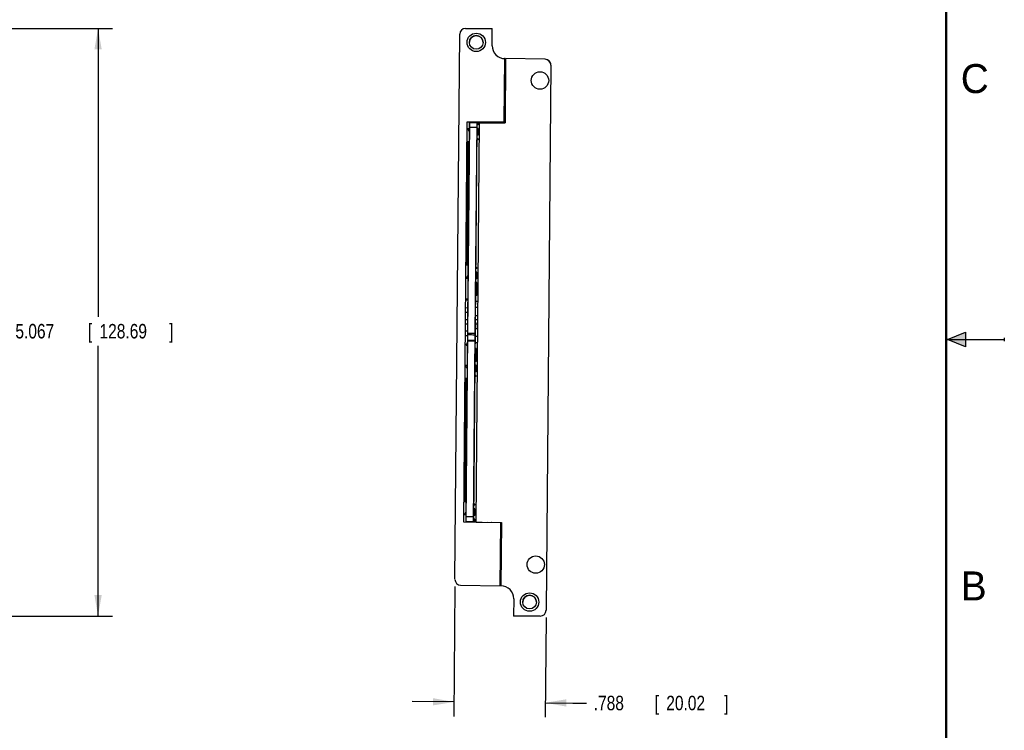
# Model space of a CAD drawing. Header units: inches. Extents: x 0 to 22, y 0 to 17.
# Tile 35 of 36: x 13.5 to 22, y 5.1 to 11.3. Entities that reach past the tile are written whole.
import ezdxf

# ---------------------------------------------------------------- set-up
doc = ezdxf.new("R2010")
doc.units = ezdxf.units.IN
doc.header["$LTSCALE"] = 1.21
doc.header["$MEASUREMENT"] = 0
doc.layers.get('0').update_dxf_attribs({"linetype": 'CONTINUOUS'})
doc.layers.add('DIMENSIONS', color=7, linetype='CONTINUOUS')
doc.styles.get("Standard").update_dxf_attribs({"font": 'txt', "width": 0.8})
doc.dimstyles.new('DIMSTYLE_1', dxfattribs={"dimtxt": 0.125, "dimasz": 0.18, "dimexe": 0.18, "dimexo": 0.0625, "dimgap": 0.09, "dimtad": 0, "dimtih": 1, "dimtoh": 1, "dimdec": 3, "dimzin": 4, "dimdsep": 46, "dimtxsty": 'STANDARD', "dimblk": '_FILLED', "dimblk1": '_FILLED', "dimblk2": '_FILLED', "dimcen": 0.09, "dimadec": 0, "dimazin": 0, "dimtp": 0.01, "dimtm": 0.01, "dimtfac": 1, "dimtdec": 3, "dimtofl": 0, "dimtmove": 0, "dimatfit": 3, "dimldrblk": '_FILLED', "dimfxl": 1, "dimtolj": 1, "dimtzin": 4, "dimarcsym": 0})

# ---------------------------------------------------------------- blocks, each defined once
blk = doc.blocks.new('_FILLED')
at = {"color": 0, "linetype": 'BYBLOCK'}
blk.add_solid([(0, 0), (-1, 0.174), (-1, -0.174)], dxfattribs=at)
blk = doc.blocks.new('*D2')
at = {"layer": 'DIMENSIONS', "color": 2, "linetype": 'CONTINUOUS'}
for p, q in [((12.7632, 11.1823), (14.3157, 11.1823)), ((14.1907, 11.1823), (14.1907, 8.6968)), ((14.1907, 6.1156), (14.1907, 8.4468)), ((12.7631, 6.1156), (14.3157, 6.1156))]:
    blk.add_line(p, q, dxfattribs=at)
at = {"layer": 'DIMENSIONS', "color": 2, "linetype": 'CONTINUOUS', "xscale": 0.18, "yscale": 0.18, "zscale": 0.18}
for p, rotation in [((14.1907, 11.1823), 90), ((14.1907, 6.1156), 270)]:
    blk.add_blockref('_FILLED', p, dxfattribs=dict(at, rotation=rotation))
at = {"layer": 'DIMENSIONS', "color": 2, "linetype": 'CONTINUOUS', "width": 0.8}
for s, p in [('5.067', (13.4782, 8.5093)), ('[', (14.1032, 8.5093)), ('128.69', (14.2032, 8.5093)), (']', (14.8032, 8.5093))]:
    blk.add_text(s, height=0.125, dxfattribs=at).set_placement(p)
blk = doc.blocks.new('*D3')
at = {"layer": 'DIMENSIONS', "color": 2, "linetype": 'CONTINUOUS'}
for p, q in [((17.2656, 6.3696), (17.2558, 5.2496)), ((18.0513, 6.1027), (18.0437, 5.2427)), ((17.2569, 5.3746), (16.8969, 5.3777)), ((18.0448, 5.3677), (18.2819, 5.3656)), ((18.2819, 5.3656), (18.3994, 5.3656))]:
    blk.add_line(p, q, dxfattribs=at)
at = {"layer": 'DIMENSIONS', "color": 2, "linetype": 'CONTINUOUS', "xscale": 0.18, "yscale": 0.18, "zscale": 0.18}
for p, rotation in [((17.2569, 5.3746), 359.5), ((18.0448, 5.3677), 179.5)]:
    blk.add_blockref('_FILLED', p, dxfattribs=dict(at, rotation=rotation))
at = {"layer": 'DIMENSIONS', "color": 2, "linetype": 'CONTINUOUS', "width": 0.8}
for s, p in [('[', (18.9869, 5.3031)), ('20.02', (19.0869, 5.3031)), (']', (19.5869, 5.3031)), ('.788', (18.4619, 5.3031))]:
    blk.add_text(s, height=0.125, dxfattribs=at).set_placement(p)

msp = doc.modelspace()

# ---------------------------------------------------------------- hatches: boundary and pattern name
at = {"linetype": 'CONTINUOUS'}
msp.add_hatch(color=2, dxfattribs=at).paths.add_polyline_path([(21.6663, 8.5625), (21.6663, 8.4375), (21.51, 8.5)])

# ---------------------------------------------------------------- linework, layer by layer
at = {"color": 7, "linetype": 'CONTINUOUS'}
for p, q in [((17.2661, 6.4321), (17.3071, 11.1328)), ((17.3571, 11.1823), (17.5876, 11.1823)), ((17.5863, 11.0333), (17.5876, 11.1823)), ((17.6915, 10.3776), (17.6963, 10.9223)), ((17.6963, 10.9224), (17.6923, 10.9224)), ((17.696, 10.889), (17.7001, 10.8889)), ((17.696, 10.8889), (17.702, 10.8888)), ((17.6963, 10.9223), (17.6963, 10.9224)), ((17.7023, 10.9224), (17.6975, 10.3689)), ((17.702, 10.8889), (17.6976, 10.8889)), ((17.702, 10.8889), (17.6981, 10.8889)), ((18.0437, 10.9164), (17.7023, 10.9224)), ((18.0437, 10.9163), (17.7023, 10.9223)), ((18.0437, 10.9163), (18.0437, 10.9164)), ((18.0928, 10.8659), (18.0518, 6.1652)), ((18.0727, 10.9065), (18.0724, 10.9067)), ((18.073, 10.9062), (18.0727, 10.9065)), ((18.0734, 10.9059), (18.073, 10.9062)), ((18.0735, 10.9059), (18.0733, 10.906)), ((18.0741, 10.9054), (18.0738, 10.9056)), ((18.0745, 10.905), (18.0743, 10.9052)), ((18.075, 10.9046), (18.0748, 10.9048)), ((18.0753, 10.9044), (18.075, 10.9046)), ((18.0758, 10.904), (18.0755, 10.9042)), ((18.0761, 10.9037), (18.0758, 10.904)), ((18.0765, 10.9034), (18.0762, 10.9036)), ((18.0773, 10.9026), (18.0764, 10.9034)), ((18.0768, 10.9031), (18.0765, 10.9034)), ((18.078, 10.9019), (18.0773, 10.9026)), ((18.0912, 10.8789), (18.0907, 10.8806)), ((18.0917, 10.8767), (18.0913, 10.8788)), ((18.0921, 10.8746), (18.0918, 10.8766)), ((17.6929, 10.5289), (17.6989, 10.5289)), ((17.6939, 10.5096), (17.6927, 10.3689)), ((17.6927, 10.5096), (17.6987, 10.5095)), ((17.3414, 6.926), (17.3715, 10.3776)), ((17.3614, 6.9257), (17.3915, 10.3776)), ((17.3715, 10.3776), (17.6915, 10.3776)), ((17.3775, 8.5419), (17.3935, 10.3776)), ((17.3935, 10.3711), (17.4565, 10.3706)), ((17.4405, 8.5415), (17.4565, 10.3776)), ((17.4484, 6.9249), (17.4785, 10.3689)), ((17.4569, 10.3316), (17.4573, 10.3776)), ((17.4664, 10.3776), (17.4661, 10.3501)), ((17.4785, 10.3689), (17.6975, 10.3689)), ((17.5155, 10.3689), (17.5156, 10.3776)), ((17.5352, 10.3689), (17.5353, 10.3776)), ((17.6533, 10.3689), (17.6534, 10.3776)), ((17.3819, 10.3085), (17.3709, 10.3086)), ((17.391, 10.3163), (17.371, 10.3165)), ((17.3819, 10.3085), (17.3818, 10.2987)), ((17.3818, 10.2987), (17.3908, 10.2986)), ((17.3931, 10.3321), (17.3911, 10.3322)), ((17.4285, 6.9317), (17.4581, 10.3316)), ((17.4581, 10.3316), (17.4561, 10.3316)), ((17.4661, 10.3501), (17.4571, 10.3502)), ((17.4658, 10.3078), (17.4579, 10.3079)), ((17.4659, 10.3186), (17.458, 10.3187)), ((17.4595, 10.2616), (17.4599, 10.3079)), ((17.4659, 10.3186), (17.4654, 10.2615)), ((17.3729, 10.1799), (17.373, 10.1877)), ((17.3899, 10.1876), (17.373, 10.1877)), ((17.3731, 10.1956), (17.3731, 10.2035)), ((17.39, 10.2033), (17.3731, 10.2035)), ((17.3899, 10.1955), (17.3731, 10.1956)), ((17.4651, 10.2301), (17.4572, 10.2301)), ((17.465, 10.2222), (17.4572, 10.2222)), ((17.4654, 10.2615), (17.4575, 10.2616)), ((17.4591, 10.2222), (17.4592, 10.2301)), ((17.4651, 10.2301), (17.465, 10.2222)), ((17.3722, 10.1011), (17.3723, 10.109)), ((17.3891, 10.101), (17.3722, 10.1011)), ((17.3892, 10.1089), (17.3723, 10.109)), ((17.3724, 10.1169), (17.3724, 10.1248)), ((17.3893, 10.1246), (17.3724, 10.1248)), ((17.3893, 10.1167), (17.3724, 10.1169)), ((17.3725, 10.1326), (17.3726, 10.1405)), ((17.3894, 10.1325), (17.3725, 10.1326)), ((17.3726, 10.1484), (17.3727, 10.1562)), ((17.3895, 10.1482), (17.3726, 10.1484)), ((17.3895, 10.1404), (17.3726, 10.1405)), ((17.3896, 10.1561), (17.3727, 10.1562)), ((17.3728, 10.1641), (17.3728, 10.172)), ((17.3897, 10.1718), (17.3728, 10.172)), ((17.3897, 10.164), (17.3728, 10.1641)), ((17.3898, 10.1797), (17.3729, 10.1799)), ((17.3714, 10.0066), (17.3715, 10.0145)), ((17.3715, 10.0224), (17.3716, 10.0303)), ((17.3884, 10.0222), (17.3715, 10.0224)), ((17.3884, 10.0144), (17.3715, 10.0145)), ((17.3885, 10.0301), (17.3716, 10.0303)), ((17.3717, 10.0381), (17.3717, 10.046)), ((17.3886, 10.0459), (17.3717, 10.046)), ((17.3886, 10.038), (17.3717, 10.0381)), ((17.3718, 10.0539), (17.3719, 10.0618)), ((17.3887, 10.0537), (17.3718, 10.0539)), ((17.3888, 10.0616), (17.3719, 10.0618)), ((17.372, 10.0696), (17.372, 10.0775)), ((17.3889, 10.0774), (17.372, 10.0775)), ((17.3888, 10.0695), (17.372, 10.0696)), ((17.3721, 10.0854), (17.3722, 10.0933)), ((17.389, 10.0852), (17.3721, 10.0854)), ((17.389, 10.0931), (17.3722, 10.0933)), ((17.3707, 9.9279), (17.3708, 9.9358)), ((17.3876, 9.9278), (17.3707, 9.9279)), ((17.3877, 9.9356), (17.3708, 9.9358)), ((17.3709, 9.9437), (17.3709, 9.9515)), ((17.3878, 9.9514), (17.3709, 9.9515)), ((17.3877, 9.9435), (17.3709, 9.9437)), ((17.371, 9.9594), (17.3711, 9.9673)), ((17.3879, 9.9593), (17.371, 9.9594)), ((17.3711, 9.9752), (17.3712, 9.983)), ((17.388, 9.975), (17.3711, 9.9752)), ((17.3879, 9.9671), (17.3711, 9.9673)), ((17.3881, 9.9829), (17.3712, 9.983)), ((17.3713, 9.9909), (17.3713, 9.9988)), ((17.3882, 9.9986), (17.3713, 9.9988)), ((17.3882, 9.9908), (17.3713, 9.9909)), ((17.3883, 10.0065), (17.3714, 10.0066)), ((17.37, 9.8492), (17.3701, 9.857)), ((17.3869, 9.849), (17.37, 9.8492)), ((17.387, 9.8569), (17.3701, 9.857)), ((17.3702, 9.8649), (17.3702, 9.8728)), ((17.3871, 9.8726), (17.3702, 9.8728)), ((17.3871, 9.8648), (17.3702, 9.8649)), ((17.3703, 9.8807), (17.3704, 9.8885)), ((17.3872, 9.8805), (17.3703, 9.8807)), ((17.3704, 9.8964), (17.3705, 9.9043)), ((17.3873, 9.8963), (17.3704, 9.8964)), ((17.3873, 9.8884), (17.3704, 9.8885)), ((17.3874, 9.9041), (17.3705, 9.9043)), ((17.3706, 9.9122), (17.3706, 9.92)), ((17.3875, 9.9199), (17.3706, 9.92)), ((17.3875, 9.912), (17.3706, 9.9122)), ((17.3692, 9.7547), (17.3693, 9.7626)), ((17.3693, 9.7704), (17.3694, 9.7783)), ((17.3862, 9.7703), (17.3693, 9.7704)), ((17.3862, 9.7624), (17.3693, 9.7626)), ((17.3863, 9.7782), (17.3694, 9.7783)), ((17.3695, 9.7862), (17.3695, 9.7941)), ((17.3864, 9.7939), (17.3695, 9.7941)), ((17.3864, 9.786), (17.3695, 9.7862)), ((17.3696, 9.8019), (17.3697, 9.8098)), ((17.3865, 9.8018), (17.3696, 9.8019)), ((17.3866, 9.8097), (17.3697, 9.8098)), ((17.3698, 9.8177), (17.3698, 9.8256)), ((17.3867, 9.8254), (17.3698, 9.8256)), ((17.3866, 9.8175), (17.3698, 9.8177)), ((17.3699, 9.8334), (17.37, 9.8413)), ((17.3868, 9.8333), (17.3699, 9.8334)), ((17.3869, 9.8412), (17.37, 9.8413)), ((17.3685, 9.676), (17.3686, 9.6838)), ((17.3854, 9.6758), (17.3685, 9.676)), ((17.3855, 9.6837), (17.3686, 9.6838)), ((17.3687, 9.6917), (17.3687, 9.6996)), ((17.3856, 9.6994), (17.3687, 9.6996)), ((17.3855, 9.6916), (17.3687, 9.6917)), ((17.3688, 9.7074), (17.3689, 9.7153)), ((17.3857, 9.7073), (17.3688, 9.7074)), ((17.3689, 9.7232), (17.369, 9.7311)), ((17.3858, 9.723), (17.3689, 9.7232)), ((17.3858, 9.7152), (17.3689, 9.7153)), ((17.3859, 9.7309), (17.369, 9.7311)), ((17.3691, 9.7389), (17.3691, 9.7468)), ((17.386, 9.7467), (17.3691, 9.7468)), ((17.386, 9.7388), (17.3691, 9.7389)), ((17.3861, 9.7545), (17.3692, 9.7547)), ((17.3677, 9.5815), (17.3678, 9.5893)), ((17.3678, 9.5972), (17.3679, 9.6051)), ((17.3847, 9.5971), (17.3678, 9.5972)), ((17.3847, 9.5892), (17.3678, 9.5893)), ((17.3848, 9.6049), (17.3679, 9.6051)), ((17.368, 9.613), (17.368, 9.6208)), ((17.3849, 9.6207), (17.368, 9.6208)), ((17.3849, 9.6128), (17.368, 9.613)), ((17.3681, 9.6287), (17.3682, 9.6366)), ((17.385, 9.6286), (17.3681, 9.6287)), ((17.3682, 9.6445), (17.3683, 9.6523)), ((17.3851, 9.6443), (17.3682, 9.6445)), ((17.3851, 9.6364), (17.3682, 9.6366)), ((17.3852, 9.6522), (17.3683, 9.6523)), ((17.3684, 9.6602), (17.3684, 9.6681)), ((17.3853, 9.6679), (17.3684, 9.6681)), ((17.3853, 9.6601), (17.3684, 9.6602)), ((17.367, 9.5027), (17.3671, 9.5106)), ((17.3671, 9.5185), (17.3672, 9.5264)), ((17.384, 9.5183), (17.3671, 9.5185)), ((17.384, 9.5105), (17.3671, 9.5106)), ((17.3841, 9.5262), (17.3672, 9.5264)), ((17.3673, 9.5342), (17.3674, 9.5421)), ((17.3842, 9.5341), (17.3673, 9.5342)), ((17.3674, 9.55), (17.3675, 9.5578)), ((17.3843, 9.5498), (17.3674, 9.55)), ((17.3842, 9.542), (17.3674, 9.5421)), ((17.3844, 9.5577), (17.3675, 9.5578)), ((17.3676, 9.5657), (17.3676, 9.5736)), ((17.3845, 9.5734), (17.3676, 9.5736)), ((17.3844, 9.5656), (17.3676, 9.5657)), ((17.3846, 9.5813), (17.3677, 9.5815)), ((17.3663, 9.424), (17.3664, 9.4319)), ((17.3832, 9.4238), (17.3663, 9.424)), ((17.3833, 9.4317), (17.3664, 9.4319)), ((17.3665, 9.4397), (17.3665, 9.4476)), ((17.3834, 9.4475), (17.3665, 9.4476)), ((17.3833, 9.4396), (17.3665, 9.4397)), ((17.3666, 9.4555), (17.3667, 9.4634)), ((17.3835, 9.4553), (17.3666, 9.4555)), ((17.3667, 9.4712), (17.3668, 9.4791)), ((17.3836, 9.4711), (17.3667, 9.4712)), ((17.3836, 9.4632), (17.3667, 9.4634)), ((17.3837, 9.479), (17.3668, 9.4791)), ((17.3669, 9.487), (17.3669, 9.4949)), ((17.3838, 9.4947), (17.3669, 9.4949)), ((17.3838, 9.4868), (17.3669, 9.487)), ((17.3839, 9.5026), (17.367, 9.5027)), ((17.3655, 9.3295), (17.3656, 9.3374)), ((17.3656, 9.3453), (17.3657, 9.3531)), ((17.3825, 9.3451), (17.3656, 9.3453)), ((17.3825, 9.3372), (17.3656, 9.3374)), ((17.3826, 9.353), (17.3657, 9.3531)), ((17.3658, 9.361), (17.3658, 9.3689)), ((17.3827, 9.3687), (17.3658, 9.3689)), ((17.3827, 9.3609), (17.3658, 9.361)), ((17.3659, 9.3768), (17.366, 9.3846)), ((17.3828, 9.3766), (17.3659, 9.3768)), ((17.366, 9.3925), (17.3661, 9.4004)), ((17.3829, 9.3924), (17.366, 9.3925)), ((17.3829, 9.3845), (17.366, 9.3846)), ((17.383, 9.4002), (17.3661, 9.4004)), ((17.3662, 9.4082), (17.3663, 9.4161)), ((17.3831, 9.4081), (17.3662, 9.4082)), ((17.3831, 9.416), (17.3663, 9.4161)), ((17.3648, 9.2508), (17.3649, 9.2586)), ((17.3817, 9.2506), (17.3648, 9.2508)), ((17.3649, 9.2665), (17.365, 9.2744)), ((17.3818, 9.2664), (17.3649, 9.2665)), ((17.3818, 9.2585), (17.3649, 9.2586)), ((17.3819, 9.2742), (17.365, 9.2744)), ((17.3651, 9.2823), (17.3652, 9.2901)), ((17.382, 9.2821), (17.3651, 9.2823)), ((17.3652, 9.298), (17.3653, 9.3059)), ((17.3821, 9.2979), (17.3652, 9.298)), ((17.382, 9.29), (17.3652, 9.2901)), ((17.3822, 9.3057), (17.3653, 9.3059)), ((17.3654, 9.3138), (17.3654, 9.3216)), ((17.3823, 9.3215), (17.3654, 9.3216)), ((17.3822, 9.3136), (17.3654, 9.3138)), ((17.3824, 9.3294), (17.3655, 9.3295)), ((17.364, 9.1563), (17.3641, 9.1642)), ((17.3641, 9.172), (17.3642, 9.1799)), ((17.381, 9.1719), (17.3641, 9.172)), ((17.3809, 9.164), (17.3641, 9.1642)), ((17.3811, 9.1798), (17.3642, 9.1799)), ((17.3643, 9.1878), (17.3643, 9.1957)), ((17.3812, 9.1955), (17.3643, 9.1957)), ((17.3811, 9.1876), (17.3643, 9.1878)), ((17.3644, 9.2035), (17.3645, 9.2114)), ((17.3813, 9.2034), (17.3644, 9.2035)), ((17.3645, 9.2193), (17.3646, 9.2272)), ((17.3814, 9.2191), (17.3645, 9.2193)), ((17.3814, 9.2113), (17.3645, 9.2114)), ((17.3815, 9.227), (17.3646, 9.2272)), ((17.3647, 9.235), (17.3647, 9.2429)), ((17.3816, 9.2428), (17.3647, 9.2429)), ((17.3816, 9.2349), (17.3647, 9.235)), ((17.3638, 9.1405), (17.3639, 9.1484)), ((17.3807, 9.1404), (17.3638, 9.1405)), ((17.3808, 9.1483), (17.3639, 9.1484)), ((17.3809, 9.1561), (17.364, 9.1563)), ((17.4551, 9.0805), (17.4472, 9.0806)), ((17.4553, 9.112), (17.4475, 9.1121)), ((17.4554, 9.1199), (17.4476, 9.1199)), ((17.4487, 9.0343), (17.4492, 9.0805)), ((17.4494, 9.112), (17.4495, 9.1199)), ((17.4551, 9.0805), (17.4546, 9.0234)), ((17.4554, 9.1199), (17.4553, 9.112)), ((17.3797, 9.027), (17.3597, 9.0272)), ((17.3708, 9.035), (17.3598, 9.0351)), ((17.3709, 9.0448), (17.3708, 9.035)), ((17.3799, 9.0447), (17.3709, 9.0448)), ((17.4546, 9.0234), (17.4467, 9.0235)), ((17.4547, 9.0342), (17.4468, 9.0343)), ((17.4543, 8.9919), (17.4464, 8.992)), ((17.4543, 8.9919), (17.4533, 8.8797)), ((17.3648, 8.8421), (17.3649, 8.8519)), ((17.3648, 8.8421), (17.3781, 8.842)), ((17.3649, 8.8519), (17.3782, 8.8518)), ((17.445, 8.8306), (17.465, 8.8304)), ((17.4533, 8.8797), (17.4455, 8.8798)), ((17.3775, 8.7717), (17.3575, 8.7719)), ((17.4646, 8.7759), (17.4446, 8.7761)), ((17.3766, 8.6707), (17.3566, 8.6709)), ((17.3772, 8.7317), (17.3572, 8.7319)), ((17.4616, 8.67), (17.4436, 8.6701)), ((17.4439, 8.7061), (17.4619, 8.706)), ((17.461, 8.596), (17.4619, 8.706)), ((17.4636, 8.671), (17.4616, 8.671)), ((17.3758, 8.5717), (17.3558, 8.5719)), ((17.3763, 8.6327), (17.3563, 8.6329)), ((17.443, 8.5961), (17.461, 8.596)), ((17.4613, 8.632), (17.4433, 8.6321)), ((17.4613, 8.631), (17.4633, 8.631)), ((17.3754, 8.5317), (17.3554, 8.5319)), ((17.3634, 6.9257), (17.3775, 8.5418)), ((17.3771, 8.4956), (17.4401, 8.495)), ((17.4406, 8.5526), (17.3776, 8.5532)), ((17.4264, 6.9246), (17.4405, 8.5413)), ((17.4624, 8.526), (17.4424, 8.5261)), ((17.3614, 8.4517), (17.3615, 8.4616)), ((17.3614, 8.4517), (17.3747, 8.4516)), ((17.3615, 8.4616), (17.3748, 8.4614)), ((17.44, 8.4839), (17.377, 8.4845)), ((17.4493, 8.4224), (17.4415, 8.4225)), ((17.4619, 8.4715), (17.4419, 8.4717)), ((17.4493, 8.4224), (17.4483, 8.3102)), ((17.3641, 8.2686), (17.3531, 8.2687)), ((17.3732, 8.2764), (17.3532, 8.2766)), ((17.3641, 8.2686), (17.364, 8.2588)), ((17.364, 8.2588), (17.373, 8.2587)), ((17.448, 8.2679), (17.4401, 8.268)), ((17.4481, 8.2787), (17.4402, 8.2788)), ((17.4483, 8.3102), (17.4405, 8.3103)), ((17.4417, 8.2217), (17.4421, 8.2679)), ((17.4481, 8.2787), (17.4476, 8.2216)), ((17.3551, 8.1399), (17.3552, 8.1478)), ((17.3721, 8.1477), (17.3552, 8.1478)), ((17.3553, 8.1557), (17.3553, 8.1636)), ((17.3722, 8.1634), (17.3553, 8.1636)), ((17.3721, 8.1555), (17.3553, 8.1557)), ((17.4473, 8.1901), (17.4394, 8.1902)), ((17.4472, 8.1823), (17.4394, 8.1823)), ((17.4476, 8.2216), (17.4397, 8.2217)), ((17.4413, 8.1823), (17.4414, 8.1902)), ((17.4473, 8.1901), (17.4472, 8.1823)), ((17.3544, 8.0612), (17.3545, 8.0691)), ((17.3713, 8.0611), (17.3544, 8.0612)), ((17.3714, 8.0689), (17.3545, 8.0691)), ((17.3715, 8.0847), (17.3546, 8.0848)), ((17.3546, 8.077), (17.3546, 8.0848)), ((17.3715, 8.0768), (17.3546, 8.077)), ((17.3547, 8.0927), (17.3548, 8.1006)), ((17.3716, 8.0926), (17.3547, 8.0927)), ((17.3548, 8.1085), (17.3549, 8.1163)), ((17.3717, 8.1083), (17.3548, 8.1085)), ((17.3717, 8.1004), (17.3548, 8.1006)), ((17.3718, 8.1162), (17.3549, 8.1163)), ((17.3719, 8.1319), (17.355, 8.1321)), ((17.355, 8.1242), (17.355, 8.1321)), ((17.3719, 8.1241), (17.355, 8.1242)), ((17.372, 8.1398), (17.3551, 8.1399)), ((17.3537, 7.9825), (17.3538, 7.9903)), ((17.3706, 7.9823), (17.3537, 7.9825)), ((17.3707, 7.9902), (17.3538, 7.9903)), ((17.3708, 8.0059), (17.3539, 8.0061)), ((17.3539, 7.9982), (17.3539, 8.0061)), ((17.3708, 7.9981), (17.3539, 7.9982)), ((17.354, 8.014), (17.3541, 8.0218)), ((17.3709, 8.0138), (17.354, 8.014)), ((17.371, 8.0217), (17.3541, 8.0218)), ((17.3711, 8.0374), (17.3542, 8.0376)), ((17.3542, 8.0297), (17.3542, 8.0376)), ((17.371, 8.0296), (17.3542, 8.0297)), ((17.3543, 8.0455), (17.3544, 8.0533)), ((17.3712, 8.0453), (17.3543, 8.0455)), ((17.3712, 8.0532), (17.3544, 8.0533)), ((17.3529, 7.888), (17.353, 7.8959)), ((17.3699, 7.8957), (17.353, 7.8959)), ((17.37, 7.9115), (17.3531, 7.9116)), ((17.3531, 7.9037), (17.3531, 7.9116)), ((17.3699, 7.9036), (17.3531, 7.9037)), ((17.3532, 7.9195), (17.3533, 7.9274)), ((17.3701, 7.9193), (17.3532, 7.9195)), ((17.3533, 7.9352), (17.3534, 7.9431)), ((17.3702, 7.9351), (17.3533, 7.9352)), ((17.3701, 7.9272), (17.3533, 7.9274)), ((17.3703, 7.943), (17.3534, 7.9431)), ((17.3704, 7.9587), (17.3535, 7.9589)), ((17.3535, 7.951), (17.3535, 7.9589)), ((17.3704, 7.9508), (17.3535, 7.951)), ((17.3536, 7.9667), (17.3537, 7.9746)), ((17.3705, 7.9666), (17.3536, 7.9667)), ((17.3706, 7.9745), (17.3537, 7.9746)), ((17.3522, 7.8093), (17.3523, 7.8171)), ((17.3691, 7.8091), (17.3522, 7.8093)), ((17.3692, 7.817), (17.3523, 7.8171)), ((17.3693, 7.8327), (17.3524, 7.8329)), ((17.3524, 7.825), (17.3524, 7.8329)), ((17.3693, 7.8249), (17.3524, 7.825)), ((17.3525, 7.8407), (17.3526, 7.8486)), ((17.3694, 7.8406), (17.3525, 7.8407)), ((17.3526, 7.8565), (17.3527, 7.8644)), ((17.3695, 7.8563), (17.3526, 7.8565)), ((17.3695, 7.8485), (17.3526, 7.8486)), ((17.3696, 7.8642), (17.3527, 7.8644)), ((17.3697, 7.88), (17.3528, 7.8801)), ((17.3528, 7.8722), (17.3528, 7.8801)), ((17.3697, 7.8721), (17.3528, 7.8722)), ((17.3698, 7.8878), (17.3529, 7.888)), ((17.3514, 7.7148), (17.3515, 7.7226)), ((17.3515, 7.7305), (17.3516, 7.7384)), ((17.3684, 7.7304), (17.3515, 7.7305)), ((17.3684, 7.7225), (17.3515, 7.7226)), ((17.3685, 7.7382), (17.3516, 7.7384)), ((17.3686, 7.754), (17.3517, 7.7541)), ((17.3517, 7.7463), (17.3517, 7.7541)), ((17.3686, 7.7461), (17.3517, 7.7463)), ((17.3518, 7.762), (17.3519, 7.7699)), ((17.3687, 7.7619), (17.3518, 7.762)), ((17.3688, 7.7697), (17.3519, 7.7699)), ((17.3689, 7.7855), (17.352, 7.7856)), ((17.352, 7.7778), (17.352, 7.7856)), ((17.3688, 7.7776), (17.352, 7.7778)), ((17.3521, 7.7935), (17.3522, 7.8014)), ((17.369, 7.7934), (17.3521, 7.7935)), ((17.369, 7.8012), (17.3522, 7.8014)), ((17.3507, 7.636), (17.3508, 7.6439)), ((17.3677, 7.6438), (17.3508, 7.6439)), ((17.3678, 7.6595), (17.3509, 7.6597)), ((17.3509, 7.6518), (17.3509, 7.6597)), ((17.3677, 7.6516), (17.3509, 7.6518)), ((17.351, 7.6675), (17.3511, 7.6754)), ((17.3679, 7.6674), (17.351, 7.6675)), ((17.3511, 7.6833), (17.3512, 7.6911)), ((17.368, 7.6831), (17.3511, 7.6833)), ((17.3679, 7.6753), (17.3511, 7.6754)), ((17.3681, 7.691), (17.3512, 7.6911)), ((17.3682, 7.7067), (17.3513, 7.7069)), ((17.3513, 7.699), (17.3513, 7.7069)), ((17.3682, 7.6989), (17.3513, 7.699)), ((17.3683, 7.7146), (17.3514, 7.7148)), ((17.35, 7.5573), (17.3501, 7.5652)), ((17.3669, 7.5571), (17.35, 7.5573)), ((17.367, 7.565), (17.3501, 7.5652)), ((17.3671, 7.5808), (17.3502, 7.5809)), ((17.3502, 7.573), (17.3502, 7.5809)), ((17.3671, 7.5729), (17.3502, 7.573)), ((17.3503, 7.5888), (17.3504, 7.5967)), ((17.3672, 7.5886), (17.3503, 7.5888)), ((17.3504, 7.6045), (17.3505, 7.6124)), ((17.3673, 7.6044), (17.3504, 7.6045)), ((17.3673, 7.5965), (17.3504, 7.5967)), ((17.3674, 7.6123), (17.3505, 7.6124)), ((17.3675, 7.628), (17.3506, 7.6282)), ((17.3506, 7.6203), (17.3506, 7.6282)), ((17.3675, 7.6201), (17.3506, 7.6203)), ((17.3676, 7.6359), (17.3507, 7.636)), ((17.3492, 7.4628), (17.3493, 7.4707)), ((17.3493, 7.4786), (17.3494, 7.4864)), ((17.3662, 7.4784), (17.3493, 7.4786)), ((17.3662, 7.4705), (17.3493, 7.4707)), ((17.3663, 7.4863), (17.3494, 7.4864)), ((17.3664, 7.502), (17.3495, 7.5022)), ((17.3495, 7.4943), (17.3495, 7.5022)), ((17.3664, 7.4942), (17.3495, 7.4943)), ((17.3496, 7.5101), (17.3497, 7.5179)), ((17.3665, 7.5099), (17.3496, 7.5101)), ((17.3666, 7.5178), (17.3497, 7.5179)), ((17.3667, 7.5335), (17.3498, 7.5337)), ((17.3498, 7.5258), (17.3498, 7.5337)), ((17.3666, 7.5257), (17.3498, 7.5258)), ((17.3499, 7.5415), (17.35, 7.5494)), ((17.3668, 7.5414), (17.3499, 7.5415)), ((17.3668, 7.5493), (17.35, 7.5494)), ((17.3485, 7.3841), (17.3486, 7.3919)), ((17.3654, 7.3839), (17.3485, 7.3841)), ((17.3655, 7.3918), (17.3486, 7.3919)), ((17.3656, 7.4075), (17.3487, 7.4077)), ((17.3487, 7.3998), (17.3487, 7.4077)), ((17.3655, 7.3997), (17.3487, 7.3998)), ((17.3488, 7.4156), (17.3489, 7.4234)), ((17.3657, 7.4154), (17.3488, 7.4156)), ((17.3489, 7.4313), (17.349, 7.4392)), ((17.3658, 7.4312), (17.3489, 7.4313)), ((17.3657, 7.4233), (17.3489, 7.4234)), ((17.3659, 7.439), (17.349, 7.4392)), ((17.366, 7.4548), (17.3491, 7.4549)), ((17.3491, 7.4471), (17.3491, 7.4549)), ((17.366, 7.4469), (17.3491, 7.4471)), ((17.3661, 7.4627), (17.3492, 7.4628)), ((17.3477, 7.2896), (17.3478, 7.2975)), ((17.3478, 7.3053), (17.3479, 7.3132)), ((17.3647, 7.3052), (17.3478, 7.3053)), ((17.3647, 7.2973), (17.3478, 7.2975)), ((17.3648, 7.3131), (17.3479, 7.3132)), ((17.3649, 7.3288), (17.348, 7.329)), ((17.348, 7.3211), (17.348, 7.329)), ((17.3649, 7.3209), (17.348, 7.3211)), ((17.3481, 7.3368), (17.3482, 7.3447)), ((17.365, 7.3367), (17.3481, 7.3368)), ((17.3482, 7.3526), (17.3483, 7.3605)), ((17.3651, 7.3524), (17.3482, 7.3526)), ((17.3651, 7.3446), (17.3482, 7.3447)), ((17.3652, 7.3603), (17.3483, 7.3605)), ((17.3653, 7.3761), (17.3484, 7.3762)), ((17.3484, 7.3683), (17.3484, 7.3762)), ((17.3653, 7.3682), (17.3484, 7.3683)), ((17.347, 7.2108), (17.3471, 7.2187)), ((17.3471, 7.2266), (17.3472, 7.2345)), ((17.364, 7.2264), (17.3471, 7.2266)), ((17.364, 7.2186), (17.3471, 7.2187)), ((17.3641, 7.2343), (17.3472, 7.2345)), ((17.3642, 7.2501), (17.3473, 7.2502)), ((17.3473, 7.2423), (17.3473, 7.2502)), ((17.3642, 7.2422), (17.3473, 7.2423)), ((17.3474, 7.2581), (17.3475, 7.266)), ((17.3643, 7.2579), (17.3474, 7.2581)), ((17.3644, 7.2658), (17.3475, 7.266)), ((17.3645, 7.2816), (17.3476, 7.2817)), ((17.3476, 7.2738), (17.3476, 7.2817)), ((17.3644, 7.2737), (17.3476, 7.2738)), ((17.3646, 7.2894), (17.3477, 7.2896)), ((17.3463, 7.1321), (17.3464, 7.14)), ((17.3632, 7.132), (17.3463, 7.1321)), ((17.3633, 7.1398), (17.3464, 7.14)), ((17.3634, 7.1556), (17.3465, 7.1557)), ((17.3465, 7.1479), (17.3465, 7.1557)), ((17.3633, 7.1477), (17.3465, 7.1479)), ((17.3466, 7.1636), (17.3467, 7.1715)), ((17.3635, 7.1635), (17.3466, 7.1636)), ((17.3467, 7.1794), (17.3468, 7.1872)), ((17.3636, 7.1792), (17.3467, 7.1794)), ((17.3636, 7.1713), (17.3467, 7.1715)), ((17.3637, 7.1871), (17.3468, 7.1872)), ((17.3638, 7.2028), (17.3469, 7.203)), ((17.3469, 7.1951), (17.3469, 7.203)), ((17.3638, 7.195), (17.3469, 7.1951)), ((17.3639, 7.2107), (17.347, 7.2108)), ((17.346, 7.1006), (17.3461, 7.1085)), ((17.3629, 7.1005), (17.346, 7.1006)), ((17.363, 7.1083), (17.3461, 7.1085)), ((17.3631, 7.1241), (17.3462, 7.1242)), ((17.3462, 7.1164), (17.3462, 7.1242)), ((17.3631, 7.1162), (17.3462, 7.1164)), ((17.4375, 7.0721), (17.4297, 7.0721)), ((17.4376, 7.0799), (17.4298, 7.08)), ((17.4316, 7.0721), (17.4317, 7.08)), ((17.4376, 7.0799), (17.4375, 7.0721)), ((17.3619, 6.9871), (17.3419, 6.9873)), ((17.353, 6.995), (17.342, 6.9951)), ((17.3531, 7.0049), (17.353, 6.995)), ((17.3621, 7.0048), (17.3531, 7.0049)), ((17.4368, 6.9835), (17.4289, 6.9836)), ((17.4369, 6.9943), (17.429, 6.9944)), ((17.4373, 7.0406), (17.4294, 7.0406)), ((17.4309, 6.9944), (17.4313, 7.0406)), ((17.4373, 7.0406), (17.4368, 6.9835)), ((17.6614, 6.9205), (17.3414, 6.926)), ((17.3615, 6.9323), (17.4285, 6.9317)), ((17.4272, 6.9245), (17.4272, 6.9317)), ((17.4365, 6.952), (17.4286, 6.9521)), ((17.4365, 6.952), (17.4362, 6.9244)), ((17.4484, 6.9249), (17.6674, 6.923)), ((17.4854, 6.9235), (17.4855, 6.9246)), ((17.5051, 6.9232), (17.5051, 6.9244)), ((17.6232, 6.9211), (17.6232, 6.9234)), ((17.6566, 6.3757), (17.6614, 6.9205)), ((17.6614, 6.7886), (17.6626, 6.9231)), ((17.6674, 6.923), (17.6626, 6.3756)), ((17.6602, 6.7886), (17.6662, 6.7886)), ((17.6661, 6.769), (17.6601, 6.7691)), ((17.3152, 6.3816), (17.6566, 6.3757)), ((17.6569, 6.4091), (17.6591, 6.4091)), ((17.6629, 6.409), (17.6569, 6.4091)), ((17.7727, 6.2647), (17.7714, 6.1156)), ((18.0018, 6.1156), (17.7714, 6.1156))]:
    msp.add_line(p, q, dxfattribs=at)
at = {"color": 9, "linetype": 'CONTINUOUS'}
for p, q in [((17.3931, 10.3311), (17.4561, 10.3306)), ((17.3669, 8.8519), (17.3669, 8.8421)), ((17.3634, 8.4517), (17.3635, 8.4615)), ((17.4268, 6.9717), (17.3638, 6.9723))]:
    msp.add_line(p, q, dxfattribs=at)
at = {"color": 2, "linetype": 'CONTINUOUS'}
for p, q in [((21.51, 8.5), (21.6663, 8.5625)), ((21.51, 8.5), (22, 8.5)), ((21.6663, 8.4375), (21.51, 8.5)), ((21.6663, 8.5625), (21.6663, 8.4375)), ((22, 8.515), (22, 8.485))]:
    msp.add_line(p, q, dxfattribs=at)
at = {"color": 7, "linetype": 'CONTINUOUS', "const_width": 0.02}
msp.add_lwpolyline([(21.5, 0.5), (21.5, 16.5)], dxfattribs=at)
at = {"color": 7, "linetype": 'CONTINUOUS'}
for points in [[(18.0764, 10.9034), (18.0756, 10.9041), (18.075, 10.9047), (18.0744, 10.9052), (18.0739, 10.9056), (18.0734, 10.9059)], [(18.0775, 10.9023), (18.0774, 10.9025), (18.0771, 10.9028)], [(18.0852, 10.8929), (18.0851, 10.8931), (18.0849, 10.8934), (18.0846, 10.8938), (18.0844, 10.8941), (18.0842, 10.8944), (18.084, 10.8947), (18.0838, 10.895), (18.0836, 10.8953), (18.0834, 10.8956), (18.0832, 10.8959), (18.083, 10.8962), (18.0828, 10.8964), (18.0826, 10.8967), (18.0824, 10.897), (18.0822, 10.8972), (18.082, 10.8975), (18.0818, 10.8977), (18.0816, 10.898), (18.0814, 10.8982), (18.0812, 10.8985), (18.081, 10.8987), (18.0808, 10.8989), (18.0806, 10.8991), (18.0804, 10.8994), (18.0802, 10.8996), (18.08, 10.8998), (18.0798, 10.9), (18.0796, 10.9002), (18.0795, 10.9004), (18.0793, 10.9006), (18.0791, 10.9008), (18.0789, 10.901), (18.0787, 10.9012), (18.0786, 10.9013), (18.0784, 10.9015), (18.0782, 10.9017), (18.078, 10.9019), (18.0779, 10.902)], [(18.0912, 10.8789), (18.0911, 10.8795), (18.0909, 10.8801), (18.0908, 10.8806), (18.0907, 10.8809)], [(18.0925, 10.872), (18.0924, 10.8727), (18.0923, 10.8735), (18.0922, 10.8742), (18.0921, 10.8749), (18.092, 10.8757), (18.0918, 10.8763), (18.0917, 10.877), (18.0915, 10.8776), (18.0914, 10.8783), (18.0912, 10.8789)]]:
    msp.add_lwpolyline(points, dxfattribs=at)
for centre, radius in [((17.4495, 11.0621), 0.0791), ((17.4495, 11.0621), 0.0591), ((17.9987, 10.7333), 0.075), ((17.9622, 6.5594), 0.075), ((17.9094, 6.2359), 0.0791), ((17.9094, 6.2359), 0.0591)]:
    msp.add_circle(centre, radius, dxfattribs=at)
for centre, radius, start, end in [((17.3571, 11.1323), 0.05, 90, 179.5), ((17.4495, 11.0621), 0.0591, 359.5, 179.5), ((17.6963, 11.0323), 0.11, 179.5, 270.02085), ((18.0428, 10.8664), 0.05, 6.9979, 89), ((18.0428, 10.8663), 0.05, 359.5, 89), ((18.0428, 10.8664), 0.05, 11.58101, 53.53881), ((17.5946, 10.412), 0.0394, 241.02629, 298.96), ((17.5639, 6.8879), 0.0394, 113.21995, 118.47805), ((17.5639, 6.8879), 0.0394, 59.53816, 65.78005), ((17.3161, 6.4316), 0.05, 179.5, 269), ((17.6627, 6.2656), 0.11, 359.5, 90.02085), ((17.9094, 6.2359), 0.0591, 359.5, 179.5), ((18.0018, 6.1656), 0.05, 270, 359.5)]:
    msp.add_arc(centre, radius, start, end, dxfattribs=at)
msp.add_open_spline([(17.6963, 10.9224), (17.6963, 10.9224), (17.6963, 10.9224), (17.6963, 10.9224)], degree=3, dxfattribs=at)
msp.add_open_spline([(17.3775, 8.5418), (17.3845, 8.5418), (17.3985, 8.5419), (17.4195, 8.5418), (17.4335, 8.5413), (17.4405, 8.5413)], degree=3, knots=[0, 0, 0, 0, 0.333326, 0.666674, 1, 1, 1, 1], dxfattribs=at)

# ---------------------------------------------------------------- texts
at = {"color": 2, "linetype": 'CONTINUOUS'}
for s, p in [('C', (21.625, 10.625)), ('B', (21.625, 6.25))]:
    msp.add_text(s, height=0.25, dxfattribs=at).set_placement(p)

# ---------------------------------------------------------------- dimensions: what is measured, and where the dimension line sits
at = {"layer": 'DIMENSIONS', "color": 2, "linetype": 'CONTINUOUS'}
for base, p1, p2, angle, picture, middle in [((14.1907, 6.1156), (12.7632, 11.1823), (12.7631, 6.1156), 270, '*D2', (14.1907, 8.5718)), ((17.2569, 5.3746), (18.0513, 6.1027), (17.2656, 6.3696), 179.5, '*D3', (19.0744, 5.3656))]:
    dim = msp.add_linear_dim(base=base, p1=p1, p2=p2, angle=angle, dimstyle='DIMSTYLE_1', dxfattribs=at)
    dim.commit()
    dim.dimension.update_dxf_attribs({"geometry": picture, "text_midpoint": middle, "dimtype": 160})

doc.saveas('drawing.dxf')
